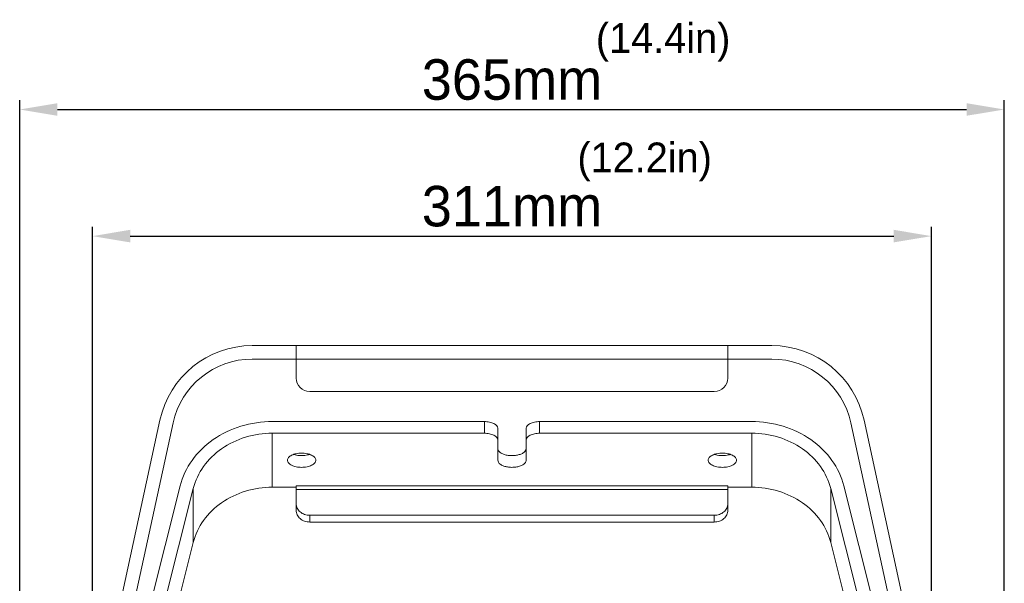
# Model space of a CAD drawing. Header units: millimetres. Extents: x 29170 to 33192, y 579 to 3108.
# Tile 99 of 256: x 29354 to 29719, y 2691 to 2900. Entities that reach past the tile are written whole.
import ezdxf

# ---------------------------------------------------------------- set-up
doc = ezdxf.new("R2010")
doc.units = ezdxf.units.MM
doc.layers.add('细实线', color=7, linetype='Continuous', lineweight=13)
doc.dimstyles.new('ISO-25', dxfattribs={"dimtxt": 15, "dimasz": 14, "dimexe": 3.5, "dimexo": 0, "dimgap": 3.5, "dimtad": 1, "dimtxsty": 'Standard', "dimcen": 2.5, "dimadec": 0, "dimazin": 0, "dimtfac": 1, "dimtmove": 0, "dimatfit": 3, "dimfxl": 1, "dimarcsym": 0})

# ---------------------------------------------------------------- blocks, each defined once
blk = doc.blocks.new('*D6')
at = {"layer": 'Defpoints', "color": 0, "transparency": 16777216}
for p in [(29691.54, 2819.71), (29380.54, 2631.32), (29691.54, 2631.32)]:
    blk.add_point(p, dxfattribs=at)
at = {"layer": '细实线', "color": 0, "lineweight": -2, "transparency": 16777216}
for p, q in [((29380.54, 2631.32), (29380.54, 2823.21)), ((29691.54, 2631.32), (29691.54, 2823.21)), ((29394.54, 2819.71), (29677.54, 2819.71))]:
    blk.add_line(p, q, dxfattribs=at)
at = {"layer": '细实线', "color": 0, "transparency": 16777216}
for points in [[(29394.54, 2822.05), (29394.54, 2817.38), (29380.54, 2819.71)], [(29677.54, 2822.05), (29677.54, 2817.38), (29691.54, 2819.71)]]:
    blk.add_solid(points, dxfattribs=at)
at = {"layer": '细实线', "color": 0, "transparency": 16777216, "insert": (29536.04, 2830.71), "char_height": 15, "attachment_point": 5}
blk.add_mtext('311mm', dxfattribs=at)
blk = doc.blocks.new('*D7')
at = {"layer": 'Defpoints', "color": 0, "transparency": 16777216}
for p in [(29718.54, 2866.63), (29353.54, 2571.03), (29718.54, 2571.03)]:
    blk.add_point(p, dxfattribs=at)
at = {"layer": '细实线', "color": 0, "lineweight": -2, "transparency": 16777216}
for p, q in [((29353.54, 2571.03), (29353.54, 2870.13)), ((29718.54, 2571.03), (29718.54, 2870.13)), ((29367.54, 2866.63), (29704.54, 2866.63))]:
    blk.add_line(p, q, dxfattribs=at)
at = {"layer": '细实线', "color": 0, "transparency": 16777216}
for points in [[(29367.54, 2868.96), (29367.54, 2864.3), (29353.54, 2866.63)], [(29704.54, 2868.96), (29704.54, 2864.3), (29718.54, 2866.63)]]:
    blk.add_solid(points, dxfattribs=at)
at = {"layer": '细实线', "color": 0, "transparency": 16777216, "insert": (29536.04, 2877.63), "char_height": 15, "attachment_point": 5}
blk.add_mtext('365mm', dxfattribs=at)

msp = doc.modelspace()

# ---------------------------------------------------------------- linework, layer by layer
at = {"layer": '细实线'}
for p, q in [((29439.724, 2779.139), (29632.366, 2779.139)), ((29456.045, 2767.139), (29456.045, 2779.139)), ((29616.045, 2779.139), (29616.045, 2767.139)), ((29439.724, 2774.139), (29632.366, 2774.139)), ((29461.045, 2762.139), (29611.045, 2762.139)), ((29405.522, 2751.574), (29380.773, 2637.726)), ((29385.545, 2636.139), (29410.408, 2750.512)), ((29525.795, 2750.995), (29447.197, 2750.995)), ((29525.795, 2746.665), (29525.795, 2750.995)), ((29530.795, 2736.665), (29530.795, 2748.495)), ((29541.295, 2748.495), (29541.295, 2736.665)), ((29546.295, 2750.995), (29546.295, 2746.665)), ((29624.892, 2750.995), (29546.295, 2750.995)), ((29661.681, 2750.512), (29686.545, 2636.139)), ((29691.316, 2637.726), (29666.567, 2751.574)), ((29447.197, 2726.665), (29447.197, 2746.665)), ((29447.197, 2746.665), (29525.795, 2746.665)), ((29546.295, 2746.665), (29624.892, 2746.665)), ((29624.892, 2726.665), (29624.892, 2746.665)), ((29413.004, 2727.155), (29393.413, 2649.513)), ((29447.197, 2726.665), (29456.045, 2726.665)), ((29456.045, 2718.102), (29456.045, 2727.165)), ((29616.045, 2727.165), (29456.045, 2727.165)), ((29616.045, 2718.102), (29616.045, 2727.165)), ((29616.045, 2726.665), (29624.892, 2726.665)), ((29678.676, 2649.513), (29659.085, 2727.155)), ((29398.531, 2649.513), (29417.889, 2726.23)), ((29417.889, 2706.23), (29417.889, 2726.23)), ((29616.045, 2725.799), (29456.045, 2725.799)), ((29654.201, 2706.23), (29654.201, 2726.23)), ((29654.201, 2726.23), (29673.558, 2649.513)), ((29461.045, 2716.272), (29461.045, 2713.772)), ((29461.045, 2716.272), (29611.045, 2716.272)), ((29611.045, 2713.772), (29611.045, 2716.272)), ((29611.045, 2713.772), (29461.045, 2713.772)), ((29398.531, 2629.513), (29417.889, 2706.23)), ((29654.201, 2706.23), (29673.558, 2629.513))]:
    msp.add_line(p, q, dxfattribs=at)
for centre, radius, start, end in [((29439.724, 2744.139), 35, 90, 167.73523), ((29632.366, 2744.139), 35, 12.26477, 90), ((29439.724, 2744.139), 30, 90, 167.73523), ((29632.366, 2744.139), 30, 12.26477, 90), ((29461.045, 2767.139), 5, 180, 270), ((29611.045, 2767.139), 5, 270, 0), ((29458.045, 2748.718), 10.348, 269.5982, 270.4018), ((29614.045, 2748.718), 10.348, 269.5982, 270.4018)]:
    msp.add_arc(centre, radius, start, end, dxfattribs=at)
for points, knots in [([(29413.004, 2727.155), (29413.857, 2730.536), (29417.005, 2737.16), (29425.046, 2744.894), (29435.488, 2749.862), (29443.276, 2750.995), (29447.197, 2750.995)], [0, 0, 0, 0, 0.2344496, 0.4797426, 0.7363594, 1, 1, 1, 1]), ([(29525.795, 2750.995), (29526.436, 2750.995), (29527.649, 2750.88), (29529.054, 2750.447), (29529.94, 2749.919), (29530.535, 2749.39), (29530.795, 2748.838), (29530.795, 2748.495)], [0, 0, 0, 0, 0.3192603, 0.6031296, 0.7240218, 0.8290447, 1, 1, 1, 1]), ([(29541.295, 2748.495), (29541.295, 2748.838), (29541.554, 2749.39), (29542.15, 2749.919), (29543.035, 2750.447), (29544.44, 2750.88), (29545.654, 2750.995), (29546.295, 2750.995)], [0, 0, 0, 0, 0.1709553, 0.2759782, 0.3968704, 0.6807397, 1, 1, 1, 1]), ([(29624.892, 2750.995), (29628.813, 2750.995), (29636.601, 2749.862), (29647.043, 2744.894), (29655.084, 2737.16), (29658.232, 2730.536), (29659.085, 2727.155)], [0, 0, 0, 0, 0.2636406, 0.5202574, 0.7655504, 1, 1, 1, 1]), ([(29447.197, 2746.665), (29443.836, 2746.665), (29437.161, 2745.693), (29428.21, 2741.436), (29421.318, 2734.806), (29418.62, 2729.128), (29417.889, 2726.23)], [0, 0, 0, 0, 0.2636406, 0.5202574, 0.7655504, 1, 1, 1, 1]), ([(29530.795, 2744.165), (29530.795, 2744.508), (29530.535, 2745.06), (29529.94, 2745.589), (29529.054, 2746.117), (29527.649, 2746.55), (29526.436, 2746.665), (29525.795, 2746.665)], [0, 0, 0, 0, 0.1709553, 0.2759782, 0.3968704, 0.6807397, 1, 1, 1, 1]), ([(29546.295, 2746.665), (29545.654, 2746.665), (29544.44, 2746.55), (29543.035, 2746.117), (29542.15, 2745.589), (29541.554, 2745.06), (29541.295, 2744.508), (29541.295, 2744.165)], [0, 0, 0, 0, 0.3192603, 0.6031296, 0.7240218, 0.8290447, 1, 1, 1, 1]), ([(29654.201, 2726.23), (29653.469, 2729.128), (29650.771, 2734.806), (29643.879, 2741.436), (29634.928, 2745.693), (29628.253, 2746.665), (29624.892, 2746.665)], [0, 0, 0, 0, 0.2344496, 0.4797426, 0.7363594, 1, 1, 1, 1]), ([(29452.795, 2736.665), (29452.795, 2736.839), (29452.872, 2737.207), (29453.192, 2737.71), (29453.692, 2738.163), (29454.622, 2738.713), (29456.098, 2739.17), (29457.371, 2739.29), (29458.045, 2739.29)], [0, 0, 0, 0, 0.0823105, 0.1731294, 0.2778859, 0.3984649, 0.6815826, 1, 1, 1, 1]), ([(29457.972, 2738.37), (29457.719, 2738.372), (29456.752, 2738.414), (29455.786, 2738.59), (29455.107, 2738.819)], [0, 0, 0, 0, 0.2606598, 1, 1, 1, 1]), ([(29458.045, 2739.29), (29458.718, 2739.29), (29459.992, 2739.17), (29461.467, 2738.713), (29462.397, 2738.163), (29462.897, 2737.71), (29463.218, 2737.207), (29463.295, 2736.839), (29463.295, 2736.665)], [0, 0, 0, 0, 0.3184174, 0.6015351, 0.7221141, 0.8268706, 0.9176895, 1, 1, 1, 1]), ([(29460.982, 2738.819), (29460.766, 2738.746), (29459.833, 2738.481), (29458.857, 2738.375), (29458.117, 2738.37)], [0, 0, 0, 0, 0.2359702, 1, 1, 1, 1]), ([(29530.795, 2740.995), (29530.795, 2740.821), (29530.872, 2740.452), (29531.192, 2739.949), (29531.693, 2739.497), (29532.484, 2739.027), (29533.61, 2738.628), (29535.039, 2738.381), (29536.55, 2738.345), (29538.019, 2738.523), (29539.329, 2738.9), (29540.377, 2739.449), (29541.098, 2740.142), (29541.295, 2740.73), (29541.295, 2740.995)], [0, 0, 0, 0, 0.0411315, 0.0865895, 0.1389741, 0.199268, 0.3033521, 0.4195651, 0.5409553, 0.6597358, 0.7685317, 0.8617193, 0.9373217, 1, 1, 1, 1]), ([(29608.795, 2736.665), (29608.795, 2736.839), (29608.872, 2737.207), (29609.192, 2737.71), (29609.692, 2738.163), (29610.622, 2738.713), (29612.098, 2739.17), (29613.371, 2739.29), (29614.045, 2739.29)], [0, 0, 0, 0, 0.0823105, 0.1731294, 0.2778859, 0.3984649, 0.6815826, 1, 1, 1, 1]), ([(29613.972, 2738.37), (29613.719, 2738.372), (29612.752, 2738.414), (29611.786, 2738.59), (29611.107, 2738.819)], [0, 0, 0, 0, 0.2606598, 1, 1, 1, 1]), ([(29614.045, 2739.29), (29614.718, 2739.29), (29615.992, 2739.17), (29617.467, 2738.713), (29618.397, 2738.163), (29618.897, 2737.71), (29619.218, 2737.207), (29619.295, 2736.839), (29619.295, 2736.665)], [0, 0, 0, 0, 0.3184174, 0.6015351, 0.7221141, 0.8268706, 0.9176895, 1, 1, 1, 1]), ([(29616.982, 2738.819), (29616.766, 2738.746), (29615.833, 2738.481), (29614.857, 2738.375), (29614.117, 2738.37)], [0, 0, 0, 0, 0.2359702, 1, 1, 1, 1]), ([(29458.045, 2734.04), (29457.371, 2734.04), (29456.098, 2734.159), (29454.622, 2734.616), (29453.692, 2735.167), (29453.192, 2735.619), (29452.872, 2736.122), (29452.795, 2736.491), (29452.795, 2736.665)], [0, 0, 0, 0, 0.3184174, 0.6015351, 0.7221141, 0.8268706, 0.9176895, 1, 1, 1, 1]), ([(29463.295, 2736.665), (29463.295, 2736.491), (29463.218, 2736.122), (29462.897, 2735.619), (29462.397, 2735.167), (29461.467, 2734.616), (29459.992, 2734.159), (29458.718, 2734.04), (29458.045, 2734.04)], [0, 0, 0, 0, 0.0823105, 0.1731294, 0.2778859, 0.3984649, 0.6815826, 1, 1, 1, 1]), ([(29541.295, 2736.665), (29541.295, 2736.491), (29541.217, 2736.122), (29540.897, 2735.619), (29540.397, 2735.167), (29539.605, 2734.697), (29538.479, 2734.298), (29537.051, 2734.051), (29535.539, 2734.015), (29534.07, 2734.193), (29532.76, 2734.57), (29531.712, 2735.119), (29530.991, 2735.812), (29530.795, 2736.4), (29530.795, 2736.665)], [0, 0, 0, 0, 0.0411315, 0.0865895, 0.1389741, 0.199268, 0.3033521, 0.4195651, 0.5409553, 0.6597358, 0.7685317, 0.8617193, 0.9373217, 1, 1, 1, 1]), ([(29614.045, 2734.04), (29613.371, 2734.04), (29612.098, 2734.159), (29610.622, 2734.616), (29609.692, 2735.167), (29609.192, 2735.619), (29608.872, 2736.122), (29608.795, 2736.491), (29608.795, 2736.665)], [0, 0, 0, 0, 0.3184174, 0.6015351, 0.7221141, 0.8268706, 0.9176895, 1, 1, 1, 1]), ([(29619.295, 2736.665), (29619.295, 2736.491), (29619.218, 2736.122), (29618.897, 2735.619), (29618.397, 2735.167), (29617.467, 2734.616), (29615.992, 2734.159), (29614.718, 2734.04), (29614.045, 2734.04)], [0, 0, 0, 0, 0.0823105, 0.1731294, 0.2778859, 0.3984649, 0.6815826, 1, 1, 1, 1]), ([(29447.197, 2726.665), (29443.836, 2726.665), (29437.161, 2725.693), (29428.21, 2721.436), (29421.318, 2714.806), (29418.62, 2709.128), (29417.889, 2706.23)], [0, 0, 0, 0, 0.2636406, 0.5202574, 0.7655504, 1, 1, 1, 1]), ([(29654.201, 2706.23), (29653.469, 2709.128), (29650.771, 2714.806), (29643.879, 2721.436), (29634.928, 2725.693), (29628.253, 2726.665), (29624.892, 2726.665)], [0, 0, 0, 0, 0.2344496, 0.4797426, 0.7363594, 1, 1, 1, 1]), ([(29456.045, 2720.602), (29456.045, 2720.036), (29456.32, 2718.863), (29457.459, 2717.427), (29459.114, 2716.488), (29460.397, 2716.272), (29461.045, 2716.272)], [0, 0, 0, 0, 0.2332466, 0.4766038, 0.7336388, 1, 1, 1, 1]), ([(29611.045, 2716.272), (29611.692, 2716.272), (29612.975, 2716.488), (29614.631, 2717.427), (29615.769, 2718.863), (29616.045, 2720.036), (29616.045, 2720.602)], [0, 0, 0, 0, 0.2663612, 0.5233962, 0.7667534, 1, 1, 1, 1]), ([(29461.045, 2713.772), (29460.397, 2713.772), (29459.114, 2713.988), (29457.459, 2714.927), (29456.32, 2716.363), (29456.045, 2717.536), (29456.045, 2718.102)], [0, 0, 0, 0, 0.2663612, 0.5233962, 0.7667534, 1, 1, 1, 1]), ([(29616.045, 2718.102), (29616.045, 2717.536), (29615.769, 2716.363), (29614.631, 2714.927), (29612.975, 2713.988), (29611.692, 2713.772), (29611.045, 2713.772)], [0, 0, 0, 0, 0.2332466, 0.4766038, 0.7336388, 1, 1, 1, 1])]:
    msp.add_open_spline(points, degree=3, knots=knots, dxfattribs=at)

# ---------------------------------------------------------------- texts
at = {"layer": '细实线', "char_height": 11, "width": 72.79445, "attachment_point": 1}
for s, insert in [('(14.4in)', (29567.129, 2898.619)), ('(12.2in)', (29560.287, 2854.376))]:
    msp.add_mtext(s, dxfattribs=dict(at, insert=insert))

# ---------------------------------------------------------------- dimensions: what is measured, and where the dimension line sits
at = {"layer": '细实线'}
for base, p1, p2, picture, middle in [((29718.545, 2866.631), (29353.545, 2571.031), (29718.545, 2571.031), '*D7', (29536.045, 2877.631)), ((29691.545, 2819.712), (29380.545, 2631.321), (29691.545, 2631.321), '*D6', (29536.045, 2830.712))]:
    dim = msp.add_linear_dim(base=base, p1=p1, p2=p2, text='<>mm', dimstyle='ISO-25', dxfattribs=at)
    dim.commit()
    dim.dimension.update_dxf_attribs({"geometry": picture, "text_midpoint": middle})

doc.saveas('drawing.dxf')
